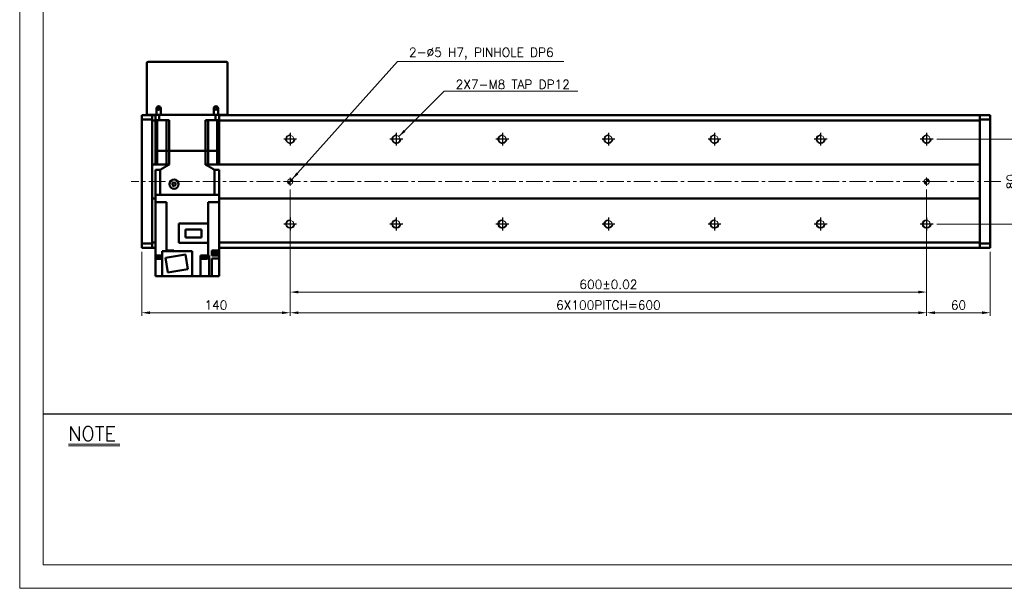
# Model space of a CAD drawing. Header units: millimetres. Extents: x 46891 to 50409, y 6223 to 9846.
# Tile 1 of 5: x 48547 to 49475, y 8529 to 9065. Entities that reach past the tile are written whole.
import ezdxf

# ---------------------------------------------------------------- set-up
doc = ezdxf.new("R2010")
doc.units = ezdxf.units.MM
doc.header["$LTSCALE"] = 0.5
doc.linetypes.add('CENTER', pattern=[50.8, 31.75, -6.35, 6.35, -6.35])
doc.layers.get('0').update_dxf_attribs({"lineweight": 20})
for name, color, linetype, lineweight in [('1', 1, 'CENTER', 13), ('4', 4, 'Continuous', 13), ('외형선(ISO)', 7, 'Continuous', 50)]:
    doc.layers.add(name, color=color, linetype=linetype, lineweight=lineweight)
for name, color, linetype in [('3', 3, 'Continuous'), ('C', 1, 'CENTER'), ('DIM', 4, 'Continuous')]:
    doc.layers.add(name, color=color, linetype=linetype)
doc.styles.add('DSR TEXT', font='romans.shx', dxfattribs={"bigfont": 'whgtxt.shx'})
doc.styles.get("Standard").update_dxf_attribs({"font": 'romans.shx', "bigfont": 'whgtxt.shx'})
doc.dimstyles.new('DSR', dxfattribs={"dimscale": 2, "dimtxt": 3, "dimasz": 3, "dimexe": 0.5, "dimexo": 0.5, "dimgap": 0.5, "dimtad": 1, "dimdsep": 46, "dimtxsty": 'Standard', "dimcen": 2.5, "dimclrd": 4, "dimclre": 4, "dimclrt": 2, "dimadec": 0, "dimazin": 2, "dimtfac": 1, "dimtmove": 0, "dimatfit": 3, "dimfxl": 0, "dimlwd": -1, "dimlwe": -1, "dimarcsym": 0})

# ---------------------------------------------------------------- blocks, each defined once
blk = doc.blocks.new('A$C13F00394')
for p, q in [((-202.34, 25.67), (-191.42, 25.67)), ((-202.34, 25.3), (-191.42, 25.3))]:
    blk.add_line(p, q)
at = {"layer": '3'}
blk.add_line((0, 32), (-207.68, 32), dxfattribs=at)
at = {"layer": '4', "color": 0, "style": 'DSR TEXT'}
blk.add_text('NOTE', height=3, dxfattribs=at).set_placement((-202.39, 26.38))
blk = doc.blocks.new('A$C1C1952E1')
at = {"color": 1}
blk.add_lwpolyline([(0, 0), (420, 0), (420, 297), (0, 297)], close=True, dxfattribs=at)
at = {"color": 3}
blk.add_lwpolyline([(5, 5), (415, 5), (415, 292), (5, 292)], close=True, dxfattribs=at)
blk = doc.blocks.new('A$C33E56CC6')
h = blk.add_hatch()
h.set_pattern_fill('ANSI31', color=256, style=0)
h.set_pattern_definition([(45, (-7065.45672, -6508.5399), (-0.0883883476, 0.0883883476), [])])
h.paths.add_polyline_path([(4, 6.5, 0.414214), (1.5, 4), (4, 4)])
h.paths.add_polyline_path([(6.5, 4), (4, 4), (4, 1.5, 0.414214)])
blk.add_circle((4, 4), 2.5)
at = {"layer": '1'}
for p, q in [((0, 4), (8, 4)), ((4, 0), (4, 8))]:
    blk.add_line(p, q, dxfattribs=at)
blk = doc.blocks.new('tap8')
blk.add_circle((0, 0), 3.4)
at = {"layer": 'C', "color": 1, "linetype": 'CENTER'}
for p, q in [((-6.05, 0), (6.05, 0)), ((0, -6.05), (0, 6.05))]:
    blk.add_line(p, q, dxfattribs=at)
at = {"layer": 'DIM', "color": 3}
blk.add_arc((0, 0), 4, 263.84551, 189.43144, dxfattribs=at)
blk = doc.blocks.new('*D120')
at = {"color": 1, "linetype": 'ByBlock'}
for p, q in [((48801.68, 8904.97), (48801.68, 8805.38)), ((49401.68, 8904.97), (49401.68, 8805.38)), ((48809.48, 8808.38), (49393.88, 8808.38))]:
    blk.add_line(p, q, dxfattribs=at)
at = {"color": 1}
for points in [[(48809.48, 8809.68), (48809.48, 8807.08), (48801.68, 8808.38)], [(49393.88, 8809.68), (49393.88, 8807.08), (49401.68, 8808.38)]]:
    blk.add_solid(points, dxfattribs=at)
at = {"layer": 'Defpoints', "color": 0}
for p in [(48801.68, 8908.57), (49401.68, 8908.57), (49401.68, 8808.38)]:
    blk.add_point(p, dxfattribs=at)
at = {"color": 3, "insert": (49101.68, 8815.58), "char_height": 8.4, "attachment_point": 5, "style": 'DSR TEXT'}
blk.add_mtext('600%%P0.02', dxfattribs=at)
blk = doc.blocks.new('*D122')
at = {"color": 1, "linetype": 'ByBlock'}
for p, q in [((49401.68, 8861.36), (49401.68, 8785.9)), ((49461.68, 8846.47), (49461.68, 8785.9)), ((49409.48, 8788.9), (49453.88, 8788.9))]:
    blk.add_line(p, q, dxfattribs=at)
at = {"color": 1}
for points in [[(49409.48, 8790.2), (49409.48, 8787.6), (49401.68, 8788.9)], [(49453.88, 8790.2), (49453.88, 8787.6), (49461.68, 8788.9)]]:
    blk.add_solid(points, dxfattribs=at)
at = {"layer": 'Defpoints', "color": 0}
for p in [(49401.68, 8864.96), (49461.68, 8850.07), (49461.68, 8788.9)]:
    blk.add_point(p, dxfattribs=at)
at = {"color": 3, "insert": (49431.68, 8796.1), "char_height": 8.4, "attachment_point": 5, "style": 'DSR TEXT'}
blk.add_mtext('60', dxfattribs=at)
blk = doc.blocks.new('*D124')
at = {"color": 1, "linetype": 'ByBlock'}
for p, q in [((48801.68, 8904.97), (48801.68, 8785.9)), ((48661.68, 8846.47), (48661.68, 8785.9)), ((48793.88, 8788.9), (48669.48, 8788.9))]:
    blk.add_line(p, q, dxfattribs=at)
at = {"color": 1}
for points in [[(48669.48, 8790.2), (48669.48, 8787.6), (48661.68, 8788.9)], [(48793.88, 8790.2), (48793.88, 8787.6), (48801.68, 8788.9)]]:
    blk.add_solid(points, dxfattribs=at)
at = {"layer": 'Defpoints', "color": 0}
for p in [(48801.68, 8908.57), (48661.68, 8850.07), (48661.68, 8788.9)]:
    blk.add_point(p, dxfattribs=at)
at = {"color": 3, "insert": (48731.68, 8796.1), "char_height": 8.4, "attachment_point": 5, "style": 'DSR TEXT'}
blk.add_mtext('140', dxfattribs=at)
blk = doc.blocks.new('*D125')
at = {"color": 1, "linetype": 'ByBlock'}
for p, q in [((48801.68, 8862.92), (48801.68, 8785.9)), ((49401.68, 8862.92), (49401.68, 8785.9)), ((48809.48, 8788.9), (49393.88, 8788.9))]:
    blk.add_line(p, q, dxfattribs=at)
at = {"color": 1}
for points in [[(48809.48, 8790.2), (48809.48, 8787.6), (48801.68, 8788.9)], [(49393.88, 8790.2), (49393.88, 8787.6), (49401.68, 8788.9)]]:
    blk.add_solid(points, dxfattribs=at)
at = {"layer": 'Defpoints', "color": 0}
for p in [(48801.68, 8866.52), (49401.68, 8866.52), (49401.68, 8788.9)]:
    blk.add_point(p, dxfattribs=at)
at = {"color": 3, "insert": (49101.68, 8796.1), "char_height": 8.4, "attachment_point": 5, "style": 'DSR TEXT'}
blk.add_mtext('6X100PITCH=600', dxfattribs=at)
blk = doc.blocks.new('*D126')
at = {"color": 1, "linetype": 'ByBlock'}
for p, q in [((49411.33, 8952.57), (49491.52, 8952.57)), ((49488.52, 8944.77), (49488.52, 8880.37)), ((49411.33, 8872.57), (49491.52, 8872.57))]:
    blk.add_line(p, q, dxfattribs=at)
at = {"color": 1}
for points in [[(49487.22, 8944.77), (49489.82, 8944.77), (49488.52, 8952.57)], [(49487.22, 8880.37), (49489.82, 8880.37), (49488.52, 8872.57)]]:
    blk.add_solid(points, dxfattribs=at)
at = {"layer": 'Defpoints', "color": 0}
for p in [(49407.73, 8952.57), (49407.73, 8872.57), (49488.52, 8872.57)]:
    blk.add_point(p, dxfattribs=at)
at = {"color": 3, "insert": (49481.32, 8912.57), "char_height": 8.4, "attachment_point": 5, "rotation": 90, "style": 'DSR TEXT'}
blk.add_mtext('80', dxfattribs=at)

msp = doc.modelspace()

# ---------------------------------------------------------------- linework, layer by layer
at = {"layer": '1'}
msp.add_line((49471.68058, 8912.57037), (48651.68058, 8912.57037), dxfattribs=at)
at = {"layer": '외형선(ISO)'}
for p, q in [((48666.68058, 8975.57037), (48666.68058, 9024.57037)), ((48667.68058, 9025.57037), (48741.68058, 9025.57037)), ((48742.68058, 9024.57037), (48742.68058, 8975.57037)), ((48675.68058, 8981.57037), (48675.68058, 8975.57037)), ((48679.68058, 8975.57037), (48679.68058, 8981.57037)), ((48729.68058, 8981.57037), (48729.68058, 8975.57037)), ((48733.68058, 8975.57037), (48733.68058, 8981.57037)), ((48661.68058, 8974.19169), (48661.68058, 8975.07037)), ((48671.68058, 8975.07037), (48661.68058, 8975.07037)), ((48661.68058, 8974.19169), (48661.68058, 8971.07037)), ((48661.68058, 8971.07037), (48661.68058, 8854.07037)), ((48671.68058, 8971.07037), (48661.68058, 8971.07037)), ((48666.68058, 8975.57037), (48667.68058, 8975.57037)), ((48667.68058, 8975.57037), (48675.68058, 8975.57037)), ((48671.68058, 8974.19169), (48671.68058, 8975.07037)), ((48674.68058, 8975.07037), (48671.68058, 8975.07037)), ((48671.68058, 8975.07037), (48671.68058, 8974.19169)), ((48671.68058, 8974.19169), (48671.68058, 8970.07037)), ((48671.68058, 8971.07037), (48671.68058, 8974.19169)), ((48671.68058, 8970.07037), (48671.68058, 8928.57037)), ((48674.68058, 8970.07037), (48671.68058, 8970.07037)), ((48674.68058, 8975.57037), (48674.68058, 8970.57037)), ((48678.22307, 8970.57037), (48674.68058, 8970.57037)), ((48674.68058, 8941.57037), (48674.68058, 8970.57037)), ((48675.68058, 8975.57037), (48679.68058, 8975.57037)), ((48676.393, 8970.57037), (48676.393, 8941.57037)), ((48678.22307, 8975.57037), (48678.22307, 8970.57037)), ((48678.22307, 8970.57037), (48687.64386, 8970.57037)), ((48679.68058, 8975.57037), (48729.68058, 8975.57037)), ((48684.93058, 8970.57037), (48684.93058, 8941.57037)), ((48687.64386, 8941.57037), (48687.64386, 8970.57037)), ((48721.71731, 8970.57037), (48731.1381, 8970.57037)), ((48721.71731, 8941.57037), (48721.71731, 8970.57037)), ((48724.43058, 8970.57037), (48724.43058, 8941.57037)), ((48729.68058, 8975.57037), (48733.68058, 8975.57037)), ((48731.1381, 8975.57037), (48731.1381, 8970.57037)), ((48734.68058, 8970.57037), (48731.1381, 8970.57037)), ((48732.96817, 8970.57037), (48732.96817, 8941.57037)), ((48733.68058, 8975.57037), (48741.68058, 8975.57037)), ((48734.68058, 8975.57037), (48734.68058, 8970.57037)), ((49451.68058, 8975.07037), (48734.68058, 8975.07037)), ((48734.68058, 8941.57037), (48734.68058, 8970.57037)), ((49451.68058, 8970.07037), (48734.68058, 8970.07037)), ((48741.68058, 8975.57037), (48742.68058, 8975.57037)), ((49451.68058, 8975.07037), (49451.68058, 8974.19169)), ((49451.68058, 8974.19169), (49451.68058, 8975.07037)), ((49451.68058, 8975.07037), (49461.68058, 8975.07037)), ((49451.68058, 8970.07037), (49451.68058, 8974.19169)), ((49451.68058, 8974.19169), (49451.68058, 8971.07037)), ((49451.68058, 8971.07037), (49461.68058, 8971.07037)), ((49451.68058, 8928.57037), (49451.68058, 8970.07037)), ((49461.68058, 8975.07037), (49461.68058, 8974.19169)), ((49461.68058, 8971.07037), (49461.68058, 8974.19169)), ((49461.68058, 8854.07037), (49461.68058, 8971.07037)), ((48674.68058, 8941.57037), (48676.393, 8941.57037)), ((48676.393, 8941.57037), (48674.68058, 8941.57037)), ((48674.68058, 8941.57037), (48674.68058, 8928.57037)), ((48676.393, 8941.57037), (48679.93058, 8941.57037)), ((48676.393, 8941.57037), (48679.93058, 8941.57037)), ((48676.393, 8941.57037), (48676.393, 8928.57037)), ((48679.93058, 8941.57037), (48684.93058, 8941.57037)), ((48679.93058, 8941.57037), (48684.93058, 8941.57037)), ((48684.93058, 8941.57037), (48687.64386, 8941.57037)), ((48687.64386, 8941.57037), (48684.93058, 8941.57037)), ((48684.93058, 8941.57037), (48684.93058, 8928.57037)), ((48687.64386, 8941.57037), (48721.71731, 8941.57037)), ((48687.64386, 8941.57037), (48721.71731, 8941.57037)), ((48687.64386, 8941.57037), (48687.64386, 8928.57037)), ((48721.71731, 8941.57037), (48724.43058, 8941.57037)), ((48724.43058, 8941.57037), (48721.71731, 8941.57037)), ((48721.71731, 8941.57037), (48721.71731, 8928.57037)), ((48724.43058, 8941.57037), (48729.43058, 8941.57037)), ((48724.43058, 8941.57037), (48729.43058, 8941.57037)), ((48724.43058, 8941.57037), (48724.43058, 8928.57037)), ((48729.43058, 8941.57037), (48732.96817, 8941.57037)), ((48729.43058, 8941.57037), (48732.96817, 8941.57037)), ((48732.96817, 8941.57037), (48734.68058, 8941.57037)), ((48734.68058, 8941.57037), (48732.96817, 8941.57037)), ((48732.96817, 8941.57037), (48732.96817, 8928.57037)), ((48734.68058, 8941.57037), (48734.68058, 8928.57037)), ((48671.68058, 8928.57037), (48671.68058, 8927.71681)), ((48671.68058, 8928.57037), (48674.68058, 8928.57037)), ((48671.68058, 8927.71681), (48671.68058, 8927.36326)), ((48671.68058, 8927.36326), (48671.68058, 8897.77747)), ((48671.68058, 8897.77747), (48671.68058, 8927.36326)), ((48676.393, 8928.57037), (48674.68058, 8928.57037)), ((48678.98525, 8923.57037), (48674.68058, 8923.57037)), ((48674.68058, 8923.57037), (48674.68058, 8900.07037)), ((48676.393, 8928.57037), (48684.93058, 8928.57037)), ((48678.98525, 8923.57037), (48678.98525, 8900.07037)), ((48687.64386, 8928.57037), (48684.93058, 8928.57037)), ((48724.43058, 8928.57037), (48721.71731, 8928.57037)), ((48732.96817, 8928.57037), (48724.43058, 8928.57037)), ((48734.68058, 8923.57037), (48730.37592, 8923.57037)), ((48730.37592, 8923.57037), (48730.37592, 8900.07037)), ((48734.68058, 8928.57037), (48732.96817, 8928.57037)), ((48734.68058, 8928.57037), (49451.68058, 8928.57037)), ((48734.68058, 8923.57037), (48734.68058, 8900.07037)), ((49451.68058, 8927.71681), (49451.68058, 8928.57037)), ((49451.68058, 8927.36326), (49451.68058, 8927.71681)), ((49451.68058, 8897.77747), (49451.68058, 8927.36326)), ((49451.68058, 8927.36326), (49451.68058, 8897.77747)), ((48690.68058, 8910.93639), (48692.18058, 8911.80242)), ((48690.68058, 8909.20434), (48690.68058, 8910.93639)), ((48692.18058, 8911.80242), (48693.68058, 8910.93639)), ((48693.68058, 8910.93639), (48693.68058, 8909.20434)), ((48692.18058, 8908.33832), (48690.68058, 8909.20434)), ((48693.68058, 8909.20434), (48692.18058, 8908.33832)), ((48671.68058, 8897.77747), (48671.68058, 8897.42392)), ((48671.68058, 8897.42392), (48671.68058, 8896.57037)), ((48671.68058, 8896.57037), (48671.68058, 8855.07037)), ((48674.68058, 8896.57037), (48671.68058, 8896.57037)), ((48674.68058, 8893.07037), (48674.68058, 8900.07037)), ((48674.68506, 8900.07037), (48674.68058, 8900.07037)), ((48674.68058, 8893.07037), (48674.68058, 8842.97037)), ((48674.68058, 8893.07037), (48679.18058, 8893.07037)), ((48678.98004, 8900.07037), (48674.68506, 8900.07037)), ((48678.98525, 8900.07037), (48678.98004, 8900.07037)), ((48678.98525, 8900.07037), (48730.37592, 8900.07037)), ((48730.18058, 8900.07037), (48679.18058, 8900.07037)), ((48685.12122, 8893.07037), (48679.18058, 8893.07037)), ((48685.12122, 8893.07037), (48685.12122, 8847.47037)), ((48730.18058, 8893.07037), (48724.23995, 8893.07037)), ((48724.23995, 8893.07037), (48724.23995, 8873.17037)), ((48730.18058, 8893.07037), (48734.68058, 8893.07037)), ((48730.38113, 8900.07037), (48730.37592, 8900.07037)), ((48734.67611, 8900.07037), (48730.38113, 8900.07037)), ((48734.68058, 8900.07037), (48734.67611, 8900.07037)), ((48734.68058, 8893.07037), (48734.68058, 8900.07037)), ((49451.68058, 8896.57037), (48734.68058, 8896.57037)), ((48734.68058, 8893.07037), (48734.68058, 8847.47037)), ((49451.68058, 8897.42392), (49451.68058, 8897.77747)), ((49451.68058, 8896.57037), (49451.68058, 8897.42392)), ((49451.68058, 8855.07037), (49451.68058, 8896.57037)), ((48724.48058, 8873.17037), (48696.68058, 8873.17037)), ((48696.68058, 8873.17037), (48696.68058, 8854.82037)), ((48703.03058, 8867.39537), (48703.03058, 8859.94537)), ((48718.13058, 8867.39537), (48703.03058, 8867.39537)), ((48718.13058, 8859.94537), (48718.13058, 8867.39537)), ((48724.48058, 8873.17037), (48724.48058, 8854.82037)), ((48671.68058, 8855.07037), (48671.68058, 8850.94905)), ((48671.68058, 8855.07037), (48674.68058, 8855.07037)), ((48703.03058, 8859.94537), (48718.13058, 8859.94537)), ((48734.68058, 8855.07037), (49451.68058, 8855.07037)), ((49451.68058, 8850.94905), (49451.68058, 8855.07037)), ((48661.68058, 8854.07037), (48661.68058, 8850.94905)), ((48671.68058, 8854.07037), (48661.68058, 8854.07037)), ((48661.68058, 8850.07037), (48661.68058, 8850.94905)), ((48671.68058, 8850.07037), (48661.68058, 8850.07037)), ((48671.68058, 8850.94905), (48671.68058, 8854.07037)), ((48671.68058, 8850.07037), (48671.68058, 8850.94905)), ((48671.68058, 8850.94905), (48671.68058, 8850.07037)), ((48674.68058, 8850.07037), (48671.68058, 8850.07037)), ((48674.68058, 8847.47037), (48674.64567, 8847.47037)), ((48674.64567, 8847.47037), (48674.64567, 8846.77037)), ((48674.64567, 8846.77037), (48674.68058, 8846.77037)), ((48709.38058, 8846.97037), (48680.98058, 8846.97037)), ((48680.98058, 8823.47037), (48680.98058, 8846.97037)), ((48684.72191, 8847.47037), (48684.40378, 8847.47037)), ((48684.40378, 8847.47037), (48684.40378, 8846.97037)), ((48684.72191, 8847.47037), (48685.12122, 8847.47037)), ((48685.06783, 8847.47037), (48685.06783, 8846.97037)), ((48685.12122, 8847.47037), (48687.5653, 8847.47037)), ((48688.47037, 8847.47037), (48687.5653, 8847.47037)), ((48688.47037, 8847.47037), (48691.88058, 8847.47037)), ((48690.96783, 8847.47037), (48690.96783, 8846.97037)), ((48691.88058, 8847.47037), (48691.88058, 8846.97037)), ((48696.68058, 8854.82037), (48724.48058, 8854.82037)), ((48709.38058, 8823.47037), (48709.38058, 8846.97037)), ((48724.23995, 8842.97037), (48724.23995, 8854.82037)), ((48729.12061, 8847.47037), (48727.68058, 8847.47037)), ((48727.68058, 8842.97037), (48727.68058, 8847.47037)), ((48728.8155, 8847.47037), (48728.8155, 8846.77037)), ((48728.8155, 8846.77037), (48734.7155, 8846.77037)), ((48728.9655, 8846.77037), (48728.9655, 8844.77037)), ((48729.12061, 8847.47037), (48734.68058, 8847.47037)), ((48734.5655, 8846.77037), (48734.5655, 8844.77037)), ((49451.68058, 8850.07037), (48734.68058, 8850.07037)), ((48734.7155, 8847.47037), (48734.68058, 8847.47037)), ((48734.68058, 8846.77037), (48734.68058, 8842.97037)), ((48734.7155, 8847.47037), (48734.7155, 8846.77037)), ((49451.68058, 8854.07037), (49451.68058, 8850.94905)), ((49451.68058, 8854.07037), (49461.68058, 8854.07037)), ((49451.68058, 8850.94905), (49451.68058, 8850.07037)), ((49451.68058, 8850.07037), (49451.68058, 8850.94905)), ((49451.68058, 8850.07037), (49461.68058, 8850.07037)), ((49461.68058, 8850.94905), (49461.68058, 8854.07037)), ((49461.68058, 8850.94905), (49461.68058, 8850.07037)), ((48674.68058, 8842.97037), (48674.68058, 8823.47037)), ((48674.68058, 8842.97037), (48680.24056, 8842.97037)), ((48675.19188, 8842.97037), (48675.19188, 8842.47037)), ((48675.19188, 8842.47037), (48680.98058, 8842.47037)), ((48675.24188, 8842.47037), (48675.24188, 8841.77037)), ((48675.24188, 8841.77037), (48680.98058, 8841.77037)), ((48675.39188, 8841.77037), (48675.39188, 8839.77037)), ((48675.39188, 8839.77037), (48680.98058, 8839.77037)), ((48680.98058, 8842.97037), (48680.24056, 8842.97037)), ((48702.96858, 8843.67031), (48684.2025, 8840.69806)), ((48684.2025, 8840.69806), (48686.39259, 8826.87042)), ((48705.15867, 8829.84268), (48702.96858, 8843.67031)), ((48717.18058, 8842.97037), (48724.23995, 8842.97037)), ((48717.18058, 8823.47037), (48717.18058, 8842.97037)), ((48717.97655, 8842.97037), (48717.97655, 8842.47037)), ((48717.97655, 8842.47037), (48723.97655, 8842.47037)), ((48718.02655, 8842.47037), (48718.02655, 8841.77037)), ((48718.02655, 8841.77037), (48723.92655, 8841.77037)), ((48718.17655, 8841.77037), (48718.17655, 8839.77037)), ((48718.17655, 8839.77037), (48723.77655, 8839.77037)), ((48723.77655, 8841.77037), (48723.77655, 8839.77037)), ((48723.92655, 8842.47037), (48723.92655, 8841.77037)), ((48723.97655, 8842.97037), (48723.97655, 8842.47037)), ((48724.23995, 8842.97037), (48724.63926, 8842.97037)), ((48725.18866, 8842.97037), (48724.63926, 8842.97037)), ((48725.18866, 8823.47037), (48725.18866, 8842.97037)), ((48727.68058, 8842.97037), (48729.12061, 8842.97037)), ((48729.12061, 8839.97037), (48727.68058, 8839.97037)), ((48727.68058, 8823.47037), (48727.68058, 8839.97037)), ((48728.9655, 8844.77037), (48734.5655, 8844.77037)), ((48734.68058, 8842.97037), (48729.12061, 8842.97037)), ((48729.12061, 8839.97037), (48734.68058, 8839.97037)), ((48734.68058, 8839.97037), (48734.68058, 8842.97037)), ((48734.68058, 8823.47037), (48734.68058, 8839.97037)), ((48686.39259, 8826.87042), (48705.15867, 8829.84268)), ((48674.68058, 8823.47037), (48678.68058, 8823.47037)), ((48680.98058, 8823.47037), (48678.68058, 8823.47037)), ((48680.98058, 8823.47037), (48709.38058, 8823.47037)), ((48709.38058, 8823.47037), (48717.18058, 8823.47037)), ((48720.68058, 8823.47037), (48717.18058, 8823.47037)), ((48720.68058, 8823.47037), (48725.18866, 8823.47037)), ((48727.68058, 8823.47037), (48725.18866, 8823.47037)), ((48731.18058, 8823.47037), (48727.68058, 8823.47037)), ((48731.18058, 8823.47037), (48734.68058, 8823.47037))]:
    msp.add_line(p, q, dxfattribs=at)
for centre, radius in [((48677.68058, 8981.57037), 1.2295), ((48731.68058, 8981.57037), 1.2295), ((48692.18058, 8910.07037), 4.35)]:
    msp.add_circle(centre, radius, dxfattribs=at)
for centre, radius, start, end in [((48667.68058, 9024.57037), 1, 90, 180), ((48741.68058, 9024.57037), 1, 0, 90), ((48677.68058, 8981.57037), 2, 0, 180), ((48731.68058, 8981.57037), 2, 0, 180)]:
    msp.add_arc(centre, radius, start, end, dxfattribs=at)
for points, weights in [([(48678.98525, 8923.57037), (48683.60708, 8926.57693), (48687.64386, 8928.57037)], [1.35251798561, 1.41367336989, 1.45736434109]), ([(48721.71731, 8928.57037), (48725.75409, 8926.57693), (48730.37592, 8923.57037)], [1.45736434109, 1.41367336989, 1.35251798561])]:
    msp.add_rational_spline(points, weights, degree=2, dxfattribs=at)

# ---------------------------------------------------------------- block references
at = {"xscale": 4.435236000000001, "yscale": 4.435236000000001, "zscale": 4.435236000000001}
for name, p in [('A$C1C1952E1', (48546.67132, 8528.99552)), ('A$C13F00394', (49489.96858, 8551.1717))]:
    msp.add_blockref(name, p, dxfattribs=at)
at = {"xscale": -1}
for name, p, rotation in [('tap8', (48801.68058, 8952.57037), 90), ('tap8', (48901.68058, 8952.57037), 90), ('tap8', (49001.68058, 8952.57037), 90), ('tap8', (49101.68058, 8952.57037), 90), ('tap8', (49201.68058, 8952.57037), 90), ('tap8', (49301.68058, 8952.57037), 90), ('tap8', (49401.68058, 8952.57037), 90), ('A$C33E56CC6', (48797.68058, 8916.57037), 180), ('A$C33E56CC6', (49397.68058, 8916.57037), 180), ('tap8', (48801.68058, 8872.57037), 90), ('tap8', (48901.68058, 8872.57037), 90), ('tap8', (49001.68058, 8872.57037), 90), ('tap8', (49101.68058, 8872.57037), 90), ('tap8', (49201.68058, 8872.57037), 90), ('tap8', (49301.68058, 8872.57037), 90), ('tap8', (49401.68058, 8872.57037), 90)]:
    msp.add_blockref(name, p, dxfattribs=dict(at, rotation=rotation))

# ---------------------------------------------------------------- texts
at = {"color": 3, "char_height": 8.4, "attachment_point": 1, "style": 'DSR TEXT'}
for s, insert in [('2-%%C5 H7, PINHOLE DP6', (48913.67019, 9038.6751)), ('2X7-M8 TAP DP12', (48957.65326, 9008.42288))]:
    msp.add_mtext(s, dxfattribs=dict(at, insert=insert))

# ---------------------------------------------------------------- dimensions: what is measured, and where the dimension line sits
dim = msp.add_linear_dim(base=(49488.51912, 8872.57037), p1=(49407.72756, 8952.57037), p2=(49407.72756, 8872.57037), angle=270, dimstyle='DSR', override={"dimscale": 3, "dimtxt": 2.8, "dimasz": 2.600136, "dimexe": 1, "dimexo": 1.2, "dimgap": 1, "dimdec": 4, "dimtxsty": 'DSR TEXT', "dimclrd": 1, "dimclre": 1, "dimclrt": 3, "dimtdec": 4, "dimtix": 1})
dim.commit()
dim.dimension.update_dxf_attribs({"geometry": '*D126', "text_midpoint": (49481.31912, 8912.57037)})
dim = msp.add_linear_dim(base=(48661.68058, 8788.89577), p1=(48801.68058, 8908.57037), p2=(48661.68058, 8850.07037), dimstyle='DSR', override={"dimscale": 3, "dimtxt": 2.8, "dimasz": 2.600136, "dimexe": 1, "dimexo": 1.2, "dimgap": 1, "dimdec": 4, "dimtxsty": 'DSR TEXT', "dimclrd": 1, "dimclre": 1, "dimclrt": 3, "dimtdec": 4, "dimtix": 1})
dim.commit()
dim.dimension.update_dxf_attribs({"geometry": '*D124', "text_midpoint": (48731.68058, 8796.09577)})
for base, p1, p2, text, picture, middle in [((49401.68058, 8808.37829), (48801.68058, 8908.57037), (49401.68058, 8908.57037), '<>%%P0.02', '*D120', (49101.68058, 8815.57829)), ((49401.68058, 8788.89577), (48801.68058, 8866.5234), (49401.68058, 8866.5234), '6X100PITCH=<>', '*D125', (49101.68058, 8796.09577))]:
    dim = msp.add_linear_dim(base=base, p1=p1, p2=p2, text=text, dimstyle='DSR', override={"dimscale": 3, "dimtxt": 2.8, "dimasz": 2.600136, "dimexe": 1, "dimexo": 1.2, "dimgap": 1, "dimdec": 4, "dimtxsty": 'DSR TEXT', "dimclrd": 1, "dimclre": 1, "dimclrt": 3, "dimtdec": 4, "dimtix": 1})
    dim.commit()
    dim.dimension.update_dxf_attribs({"geometry": picture, "text_midpoint": middle})
dim = msp.add_linear_dim(base=(49461.68058, 8788.89577), p1=(49401.68058, 8864.95873), p2=(49461.68058, 8850.07037), dimstyle='DSR', override={"dimscale": 3, "dimtxt": 2.8, "dimasz": 2.600136, "dimexe": 1, "dimexo": 1.2, "dimgap": 1, "dimdec": 4, "dimtxsty": 'DSR TEXT', "dimclrd": 1, "dimclre": 1, "dimclrt": 3, "dimtdec": 4, "dimtix": 1})
dim.commit()
dim.dimension.update_dxf_attribs({"geometry": '*D122', "text_midpoint": (49431.68058, 8788.89577), "dimtype": 160})

# ---------------------------------------------------------------- leaders
at = {"annotation_type": 0, "has_hookline": 1, "hookline_direction": 0}
for points, text_width in [([(48803.25896, 8914.50911), (48902.86978, 9025.6751), (48910.67019, 9025.6751)], 145.875), ([(48904.06167, 8954.99739), (48946.85285, 8997.7552), (48954.65326, 8997.7552)], 115.25)]:
    msp.add_leader(points, dimstyle='DSR', override={"dimscale": 3, "dimtxt": 2.8, "dimasz": 2.600136, "dimexe": 1, "dimexo": 1.2, "dimgap": 1, "dimdec": 4, "dimtxsty": 'DSR TEXT', "dimclrd": 1, "dimclre": 1, "dimclrt": 3, "dimtdec": 4, "dimtix": 1}, dxfattribs=dict(at, text_width=text_width))

doc.saveas('drawing.dxf')
